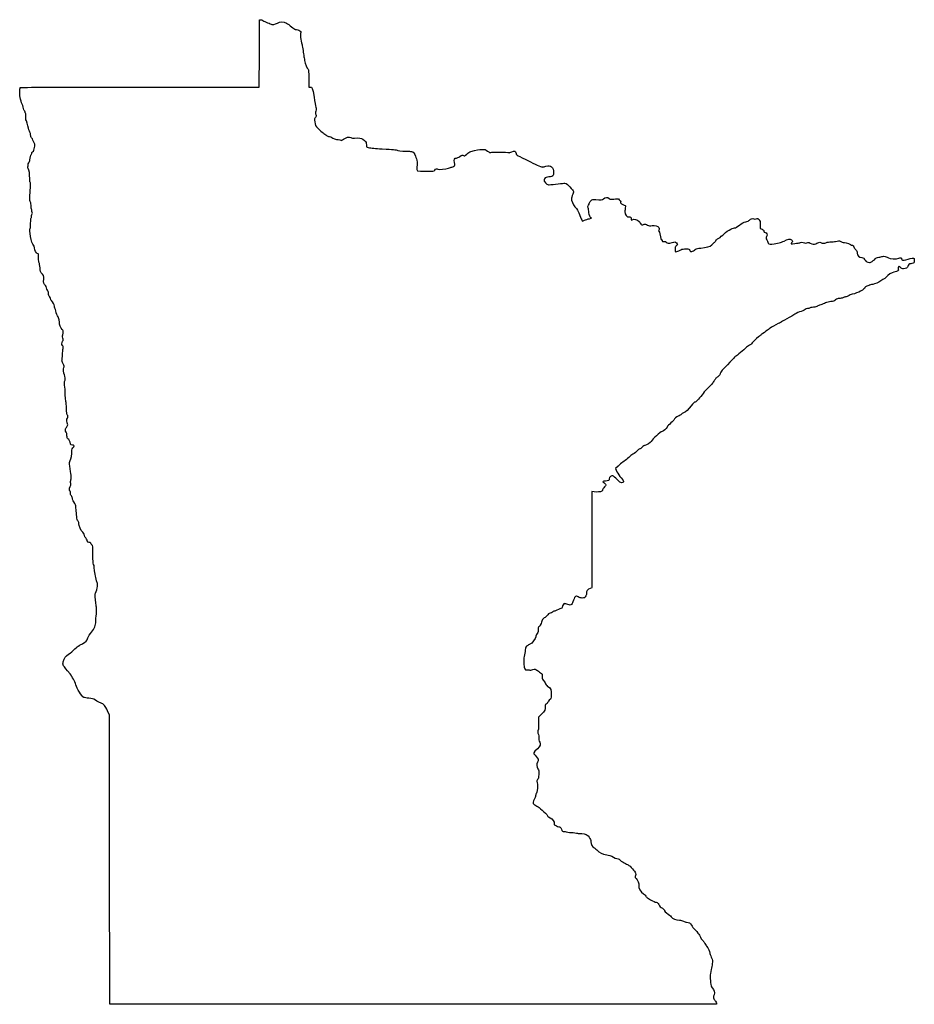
# Model space of a CAD drawing. Extents: x 550 to 1045, y -402 to 143.
import ezdxf

# ---------------------------------------------------------------- set-up
doc = ezdxf.new("R2010")
doc.units = 0
doc.layers.add('Layer_1', color=7, linetype='CONTINUOUS')

msp = doc.modelspace()

# ---------------------------------------------------------------- linework, layer by layer
at = {"layer": 'Layer_1', "color": 7}
for points in [[(616.643476, 105.596192), (682.594435, 105.592664), (682.667023, 124.149944), (682.73961, 142.707226), (683.402212, 142.801031)], [(709.974055, 110.358226), (709.974055, 105.595004), (710.826761, 105.595004)], [(959.739169, 29.45116), (959.741992, 27.39065), (960.729769, 26.977928)], [(881.072575, -104.01441), (879.590993, -105.386405), (880.456287, -107.104771)], [(867.8083, -118.221815), (866.609082, -118.000863), (866.613033, -144.421238)], [(599.837905, -321.619371), (599.76639, -241.679446), (598.711556, -239.299664)], [(838.620709, -241.271805), (837.116295, -242.839775), (837.155213, -246.284156)], [(935.470739, -400.886364), (935.470739, -401.556444), (767.690588, -401.556444), (599.910464, -401.559267), (599.838921, -321.619371), (599.838921, -321.619371)]]:
    msp.add_lwpolyline(points, dxfattribs=at)
for points in [[(683.402212, 142.801031), (683.775846, 142.853922), (684.329735, 142.654261), (684.672212, 142.34325)], [(684.672212, 142.34325), (685.006278, 142.03988), (686.16861, 141.509932), (687.255166, 141.165587)], [(692.627492, 141.023759), (694.175763, 141.905481), (696.165486, 141.897338), (697.687256, 141.003044)], [(687.255166, 141.165587), (688.341722, 140.821245), (689.377308, 140.418525), (689.556491, 140.27066)], [(689.556491, 140.27066), (689.984594, 139.917375), (691.214236, 140.218918), (692.627492, 141.023759)], [(697.687256, 141.003044), (698.313705, 140.634902), (699.582774, 139.692985), (700.50739, 138.909898)], [(700.50739, 138.909898), (701.432007, 138.12681), (702.321007, 137.477352), (702.482946, 137.466656)], [(702.482946, 137.466656), (703.66605, 137.388519), (704.476281, 137.172687), (705.085881, 136.773264)], [(705.085881, 136.773264), (705.637287, 136.411969), (705.746564, 136.174041), (705.579629, 135.698245)], [(705.579629, 135.698245), (705.131968, 134.422192), (705.396326, 131.955028), (706.310387, 128.878323)], [(706.310387, 128.878323), (706.448732, 128.412656), (706.691415, 127.015656), (706.849686, 125.773878)], [(706.849686, 125.773878), (707.007984, 124.532101), (707.199867, 123.198601), (707.276152, 122.810545)], [(707.276152, 122.810545), (707.352436, 122.42249), (707.558995, 121.27949), (707.735186, 120.270545)], [(707.735186, 120.270545), (708.07738, 118.311059), (708.994349, 115.934511), (709.603158, 115.429243)], [(709.603158, 115.429243), (709.882728, 115.197239), (709.974055, 113.948573), (709.974055, 110.358226)], [(550.102419, 102.687404), (550.098468, 103.959833), (550.22956, 105.135642), (550.393842, 105.300313)], [(550.393842, 105.300313), (550.602714, 105.509682), (570.524781, 105.598656), (616.643476, 105.596192)], [(710.826761, 105.595004), (711.915433, 105.595004), (711.979046, 105.424406), (712.931433, 99.950559)], [(551.797418, 95.341577), (550.852622, 97.163163), (550.109644, 100.383135), (550.102419, 102.687404)], [(712.931433, 99.950559), (713.350025, 97.544615), (713.828674, 95.099865), (713.995129, 94.517781)], [(552.211833, 93.753357), (552.211833, 94.187437), (552.02534, 94.902137), (551.797418, 95.341577)], [(552.635166, 92.612781), (552.402333, 92.806016), (552.211833, 93.319274), (552.211833, 93.753357)], [(553.058499, 91.731559), (553.058499, 92.022996), (552.867999, 92.419547), (552.635166, 92.612781)], [(713.995129, 94.517781), (714.223193, 93.72012), (714.207162, 93.185015), (713.929992, 92.345249)], [(553.379555, 91.20167), (553.202969, 91.20167), (553.058499, 91.44012), (553.058499, 91.731559)], [(553.519199, 89.657791), (553.645183, 90.729783), (553.602511, 91.20167), (553.379555, 91.20167)], [(553.780875, 86.906124), (553.468173, 87.758446), (553.391155, 88.568291), (553.519199, 89.657791)], [(713.676161, 88.838302), (713.113467, 88.23933), (713.087728, 88.047323), (713.335491, 86.297726)], [(713.929992, 92.345249), (713.6303, 91.437168), (713.629143, 91.069664), (713.923501, 90.358644)], [(713.923501, 90.358644), (714.248254, 89.574631), (714.223193, 89.420591), (713.676161, 88.838302)], [(555.240811, 82.029448), (555.063152, 83.012933), (554.415283, 85.177013), (553.780875, 86.906124)], [(555.778331, 80.626095), (555.566806, 80.932273), (555.324913, 81.563781), (555.240811, 82.029448)], [(713.335491, 86.297726), (713.585286, 84.533902), (713.71364, 84.285837), (715.221469, 82.652826)], [(715.221469, 82.652826), (716.111344, 81.68908), (717.330121, 80.605564), (717.929843, 80.245013)], [(556.162944, 79.047059), (556.162944, 79.609353), (555.989857, 80.319921), (555.778331, 80.626095)], [(556.701988, 77.536863), (556.360386, 77.84602), (556.162944, 78.399173), (556.162944, 79.047059)], [(557.426312, 76.310892), (557.324429, 76.71686), (556.998491, 77.268548), (556.701988, 77.536863)], [(558.176345, 74.779633), (557.865703, 75.215856), (557.528194, 75.904921), (557.426312, 76.310892)], [(717.929843, 80.245013), (718.529593, 79.884466), (719.352892, 79.281216), (719.759405, 78.904458)], [(719.759405, 78.904458), (720.231224, 78.467205), (720.835123, 78.219448), (721.429116, 78.219448)], [(721.429116, 78.219448), (721.998556, 78.219448), (722.502774, 78.023095), (722.728467, 77.713458)], [(722.728467, 77.713458), (723.150305, 77.134648), (724.992849, 76.526115), (726.323527, 76.526115)], [(726.323527, 76.526115), (726.82021, 76.526115), (727.466301, 76.397808), (727.759332, 76.240988)], [(727.759332, 76.240988), (728.185629, 76.012848), (728.485716, 76.125856), (729.260839, 76.806424)], [(729.260839, 76.806424), (730.3481, 77.761057), (732.5406, 78.24977), (733.217115, 77.688295)], [(733.217115, 77.688295), (733.578896, 77.388061), (734.127225, 77.354903), (737.208358, 77.446955)], [(737.208358, 77.446955), (738.901409, 77.497538), (739.640747, 77.216955), (740.806692, 76.081392)], [(557.258643, 69.735024), (557.550828, 69.891401), (557.855487, 70.372121), (557.935666, 70.803286)], [(557.935666, 70.803286), (558.120748, 71.798822), (558.349489, 72.752708), (558.569029, 73.444409)], [(558.569029, 73.444409), (558.672069, 73.769024), (558.514532, 74.304693), (558.176345, 74.779633)], [(740.806692, 76.081392), (741.74192, 75.170511), (741.865025, 74.891746), (741.865025, 73.684495)], [(741.865025, 73.684495), (741.865025, 72.360992), (741.893642, 72.313849), (742.782247, 72.173907)], [(742.782247, 72.173907), (744.991313, 71.826006), (746.504081, 71.687897), (750.613914, 71.458925)], [(750.613914, 71.458925), (756.877808, 71.109943), (757.939556, 71.007985), (759.362803, 70.618803)], [(799.579469, 69.946042), (802.655494, 70.834107), (804.378461, 71.163893), (805.942113, 71.163893)], [(805.942113, 71.163893), (807.46473, 71.163893), (807.800462, 71.054091), (808.941232, 70.183046)], [(555.705716, 65.316677), (555.826958, 66.650361), (556.200395, 68.049297), (556.481601, 68.223089)], [(556.481601, 68.223089), (556.616785, 68.30663), (556.727388, 68.617018), (556.727388, 68.91284)], [(556.727388, 68.91284), (556.727388, 69.208663), (556.96643, 69.578645), (557.258643, 69.735024)], [(759.362803, 70.618803), (760.549011, 70.294431), (762.985633, 70.08518), (765.778109, 70.067871)], [(765.778109, 70.067871), (766.434925, 70.063807), (767.228251, 69.923492), (767.541095, 69.756078)], [(767.541095, 69.756078), (768.177647, 69.415402), (769.24058, 67.514028), (769.24058, 66.716025)], [(769.24058, 66.716025), (769.24058, 66.430442), (769.370939, 66.066406), (769.53031, 65.907058)], [(769.53031, 65.907058), (769.991828, 65.445531), (770.169007, 62.975469), (769.86099, 61.296989)], [(790.635678, 63.874852), (790.250783, 65.709852), (790.542149, 66.366115), (791.741735, 66.366115)], [(791.741735, 66.366115), (792.12725, 66.366115), (792.923738, 66.747115), (793.511692, 67.212781)], [(793.511692, 67.212781), (794.610439, 68.083008), (795.322091, 68.27278), (795.628358, 67.777226)], [(795.628358, 67.777226), (795.939028, 67.274523), (796.401337, 67.474102), (797.435935, 68.557565)], [(797.435935, 68.557565), (798.012713, 69.161591), (798.937724, 69.760768), (799.579469, 69.946042)], [(808.941232, 70.183046), (809.894692, 69.455014), (810.348053, 69.267627), (810.700097, 69.456036)], [(810.700097, 69.456036), (811.25997, 69.755674), (820.091804, 69.646629), (820.597913, 69.333831)], [(820.597913, 69.333831), (820.790332, 69.214908), (821.564552, 69.409094), (822.333015, 69.769015)], [(822.333015, 69.769015), (823.884955, 70.495909), (824.193706, 70.379001), (824.70656, 68.870239)], [(824.70656, 68.870239), (825.048981, 67.862906), (824.694425, 68.070579), (832.59772, 64.248452)], [(554.821231, 60.499491), (554.557043, 60.803489), (554.48231, 61.170051), (554.619866, 61.487269)], [(554.619866, 61.487269), (554.740149, 61.76469), (554.809716, 62.221952), (554.774439, 62.503407)], [(554.774439, 62.503407), (554.739161, 62.784862), (554.915691, 63.328616), (555.166728, 63.711747)], [(555.638152, 54.98006), (555.726402, 57.233243), (555.329542, 59.914614), (554.821231, 60.499491)], [(555.166728, 63.711747), (555.417764, 64.094881), (555.660306, 64.817099), (555.705716, 65.316677)], [(769.86099, 61.296989), (769.457722, 59.099403), (769.570583, 59.048234), (774.844413, 59.037312)], [(779.733208, 59.733893), (780.272929, 60.420014), (781.072606, 60.648899), (781.485949, 60.235559)], [(781.485949, 60.235559), (781.889357, 59.832134), (786.013555, 60.195518), (787.268118, 60.74503)], [(787.268118, 60.74503), (787.947539, 61.042628), (788.773039, 61.28894), (789.102562, 61.292391)], [(789.102562, 61.292391), (789.432085, 61.295834), (789.9873, 61.518533), (790.336381, 61.787262)], [(790.336381, 61.787262), (790.940816, 62.252571), (790.955097, 62.35206), (790.635678, 63.874852)], [(832.59772, 64.248452), (836.508558, 62.35712), (839.014296, 61.298925), (839.371053, 61.388014)], [(839.371053, 61.388014), (839.682457, 61.465783), (840.508747, 61.674328), (841.207247, 61.851445)], [(841.207247, 61.851445), (843.908086, 62.536291), (845.44058, 61.233754), (845.44058, 58.253315)], [(555.878972, 52.962653), (555.710993, 53.165066), (555.60262, 54.072899), (555.638152, 54.98006)], [(774.844413, 59.037312), (779.135828, 59.028422), (779.183664, 59.035336), (779.733208, 59.733893)], [(840.770903, 55.348645), (840.57569, 55.186629), (840.332951, 54.723347), (840.231492, 54.319129)], [(843.72419, 55.93672), (842.625583, 55.959834), (841.15433, 55.666878), (840.770903, 55.348645)], [(845.44058, 58.253315), (845.44058, 56.684126), (844.868968, 55.912626), (843.72419, 55.93672)], [(555.734474, 44.791643), (555.805312, 46.02488), (555.935529, 48.28506), (556.023836, 49.814264)], [(556.023836, 49.814264), (556.1284, 51.624711), (556.077854, 52.723016), (555.878972, 52.962653)], [(840.231492, 54.319129), (840.084934, 53.735163), (840.231492, 53.395311), (840.938176, 52.664765)], [(840.938176, 52.664765), (841.428312, 52.159085), (842.143886, 51.685211), (842.528386, 51.611712)], [(842.528386, 51.611712), (842.912857, 51.538213), (844.709653, 51.662752), (846.521238, 51.888462)], [(846.521238, 51.888462), (848.332822, 52.114175), (850.353872, 52.3652), (851.012466, 52.446294)], [(851.012466, 52.446294), (852.191618, 52.591494), (852.242192, 52.561339), (854.328577, 50.468176)], [(854.328577, 50.468176), (855.493844, 49.299113), (856.446654, 48.111646), (856.445949, 47.829361)], [(556.025417, 41.908793), (555.710626, 42.389237), (555.637869, 43.109965), (555.734474, 44.791643)], [(855.77141, 45.663404), (855.21261, 44.291624), (855.145666, 43.838632), (855.377653, 42.998456)], [(856.445949, 47.829361), (856.445949, 47.547077), (856.141685, 46.572394), (855.77141, 45.663404)], [(866.113358, 42.65325), (867.004729, 43.53511), (867.078332, 43.554922), (868.723914, 43.356018)], [(868.723914, 43.356018), (871.492881, 43.021328), (872.527987, 43.111105), (873.110635, 43.73649)], [(873.110635, 43.73649), (873.9794, 44.669009), (875.280529, 44.804433), (876.087487, 44.046328)], [(876.087487, 44.046328), (876.739166, 43.434094), (876.87246, 43.416961), (878.816068, 43.695559)], [(878.816068, 43.695559), (880.0246, 43.86879), (881.060073, 43.886505), (881.350423, 43.738923)], [(881.350423, 43.738923), (881.857068, 43.481417), (882.862344, 41.812781), (882.510864, 41.812781)], [(556.445166, 39.7227), (556.445166, 40.615287), (556.267846, 41.538823), (556.025417, 41.908793)], [(556.700888, 38.019156), (556.560228, 38.106083), (556.445166, 38.872678), (556.445166, 39.7227)], [(855.377653, 42.998456), (855.74474, 41.66895), (857.269868, 38.982067), (857.765366, 38.791931)], [(857.765366, 38.791931), (858.159405, 38.640722), (858.751027, 37.48373), (860.405724, 33.628337)], [(864.575953, 38.777227), (864.346196, 39.383283), (864.381699, 39.703289), (864.739246, 40.248966)], [(865.001939, 36.284545), (864.929126, 37.229574), (864.73744, 38.351281), (864.575953, 38.777227)], [(864.739246, 40.248966), (864.990537, 40.632474), (865.196136, 41.126155), (865.196136, 41.346031)], [(865.196136, 41.346031), (865.196136, 41.565908), (865.608886, 42.154155), (866.113358, 42.65325)], [(882.510864, 41.812781), (881.956975, 41.812781), (883.702548, 40.439835), (884.4453, 40.291282)], [(884.4453, 40.291282), (885.304949, 40.119352), (885.309098, 40.109692), (885.093367, 38.778291)], [(885.093367, 38.778291), (884.973959, 38.041316), (884.882716, 37.184337), (884.890647, 36.873893)], [(556.162944, 30.382781), (556.162944, 31.912547), (556.286952, 33.107228), (556.456624, 33.212099)], [(556.456624, 33.212099), (556.618168, 33.311935), (556.674951, 33.631139), (556.582806, 33.921445)], [(556.582806, 33.921445), (556.49066, 34.211752), (556.627538, 34.7732), (556.886928, 35.169107)], [(556.808696, 37.295442), (556.890033, 37.606558), (556.841519, 37.932229), (556.700888, 38.019156)], [(557.009667, 36.309358), (556.817756, 36.540588), (556.727332, 36.984326), (556.808696, 37.295442)], [(556.886928, 35.169107), (557.266433, 35.748303), (557.290422, 35.971081), (557.009667, 36.309358)], [(860.405724, 33.628337), (860.90537, 32.46417), (861.340077, 31.480795), (861.371743, 31.443059)], [(862.593737, 31.93705), (863.234184, 32.246478), (864.430975, 32.650302), (865.253258, 32.834435)], [(866.316953, 33.266331), (865.597654, 33.428241), (865.141328, 34.475588), (865.001939, 36.284545)], [(865.253258, 32.834435), (866.075569, 33.018568), (866.554218, 33.21292), (866.316953, 33.266331)], [(884.890647, 36.873893), (884.940628, 34.915651), (885.973421, 33.533643), (887.169196, 33.824905)], [(887.169196, 33.824905), (887.918242, 34.007356), (888.327323, 33.563175), (888.33404, 32.560075)], [(888.943499, 32.238999), (889.982839, 32.795251), (891.579031, 32.38203), (892.692652, 31.268415)], [(953.732126, 31.960186), (954.30182, 32.729936), (955.712338, 33.197031), (956.212803, 32.78167)], [(956.212803, 32.78167), (956.550453, 32.501438), (956.814642, 32.504909), (957.52443, 32.798914)], [(957.52443, 32.798914), (958.366215, 33.147597), (958.448257, 33.123292), (959.075496, 32.339369)], [(557.71573, 18.211909), (556.70498, 18.950975), (555.108674, 27.08342), (555.880693, 27.560548)], [(555.880693, 27.560548), (556.036424, 27.656789), (556.162944, 28.921912), (556.162944, 30.382781)], [(861.371743, 31.443059), (861.40338, 31.405326), (861.95329, 31.627618), (862.593737, 31.93705)], [(888.33404, 32.560075), (888.337991, 31.988457), (888.407136, 31.951957), (888.943499, 32.238999)], [(892.692652, 31.268415), (893.247021, 30.714054), (893.70058, 30.065753), (893.70058, 29.827743)], [(893.70058, 29.827743), (893.70058, 29.319032), (894.516259, 29.2644), (895.489672, 29.707915)], [(895.489672, 29.707915), (896.06422, 29.969693), (896.378277, 29.902552), (897.411464, 29.29705)], [(897.411464, 29.29705), (898.280821, 28.787585), (898.770816, 28.651867), (899.06633, 28.838707)], [(899.06633, 28.838707), (899.867729, 29.345409), (902.316514, 29.157485), (903.116953, 28.527853)], [(903.116953, 28.527853), (903.873986, 27.932384), (904.119999, 26.766425), (903.561481, 26.421234)], [(938.964622, 23.802274), (940.793817, 25.654902), (944.280899, 27.705407), (945.598058, 27.702935)], [(945.598058, 27.702935), (945.998842, 27.702088), (947.045971, 28.334729), (948.180476, 29.26289)], [(948.180476, 29.26289), (949.711532, 30.515494), (950.415083, 30.890787), (951.739665, 31.161413)], [(951.739665, 31.161413), (952.647659, 31.346929), (953.544279, 31.706375), (953.732126, 31.960186)], [(959.075496, 32.339369), (959.633929, 31.641456), (959.737984, 31.188585), (959.739169, 29.45116)], [(903.561481, 26.421234), (903.365083, 26.299853), (903.404763, 26.124534), (903.677023, 25.910688)], [(903.677023, 25.910688), (903.905087, 25.731562), (904.161796, 25.077004), (904.247507, 24.456115)], [(904.247507, 24.456115), (904.611771, 21.81758), (904.782713, 21.210559), (905.161456, 21.210559)], [(935.101452, 20.62987), (935.428096, 21.218083), (935.949388, 21.683894), (936.422703, 21.810473)], [(936.422703, 21.810473), (936.85264, 21.925462), (937.996515, 22.821772), (938.964622, 23.802274)], [(960.729769, 26.977928), (961.48319, 26.663135), (961.717547, 26.398701), (961.717547, 25.863441)], [(961.717547, 25.863441), (961.717547, 25.301447), (961.859279, 25.161673), (962.429142, 25.161673)], [(962.429142, 25.161673), (963.491342, 25.161673), (963.887977, 24.099366), (963.271124, 22.906543)], [(963.271124, 22.906543), (962.813106, 22.020808), (962.817621, 21.952648), (963.384775, 21.185518)], [(558.319404, 16.79559), (558.23406, 17.394192), (557.962393, 18.031535), (557.71573, 18.211909)], [(559.86124, 13.664637), (559.237698, 13.827705), (558.540751, 15.242942), (558.319404, 16.79559)], [(905.161456, 21.210559), (905.377299, 21.210559), (905.553914, 20.964543), (905.553914, 20.663858)], [(905.553914, 20.663858), (905.553914, 20.199636), (905.698807, 20.140672), (906.514372, 20.273017)], [(906.514372, 20.273017), (907.295874, 20.399839), (907.534352, 20.317665), (907.794307, 19.83194)], [(907.794307, 19.83194), (908.18177, 19.107936), (908.9979, 19.071811), (911.108075, 19.685255)], [(911.108075, 19.685255), (912.6301, 20.127723), (912.66868, 20.124433), (913.338732, 19.49495)], [(913.315025, 17.771131), (912.74488, 17.275399), (912.609469, 16.896598), (912.609469, 15.797441)], [(913.338732, 19.49495), (914.190986, 18.694294), (914.188757, 18.530823), (913.315025, 17.771131)], [(923.758743, 15.727512), (924.612663, 16.378824), (925.109656, 16.516628), (926.944975, 16.611006)], [(926.944975, 16.611006), (929.78986, 16.757299), (932.0403, 17.420659), (932.941294, 18.378533)], [(932.941294, 18.378533), (933.335841, 18.798002), (933.861875, 19.257562), (934.110287, 19.399771)], [(934.110287, 19.399771), (934.358699, 19.541982), (934.804723, 20.095527), (935.101452, 20.62987)], [(963.384775, 21.185518), (963.709584, 20.746196), (963.975325, 20.143158), (963.975325, 19.845436)], [(963.975325, 19.845436), (963.975325, 18.945517), (964.676421, 18.599987), (966.154391, 18.771473)], [(966.154391, 18.771473), (969.698989, 19.182747), (971.039742, 19.518603), (972.926906, 20.467968)], [(972.926906, 20.467968), (975.069988, 21.546082), (976.209122, 21.72161), (977.028103, 21.099917)], [(977.032054, 19.443696), (976.551655, 18.912855), (976.588513, 18.90624), (978.937054, 19.10175)], [(977.028103, 21.099917), (977.652943, 20.6256), (977.654128, 20.131023), (977.032054, 19.443696)], [(978.937054, 19.10175), (980.254241, 19.211399), (981.452585, 19.413238), (981.600046, 19.550283)], [(981.600046, 19.550283), (981.977377, 19.900946), (983.289231, 19.859962), (984.143292, 19.470829)], [(984.143292, 19.470829), (984.708047, 19.213507), (985.01804, 19.224361), (985.572042, 19.520855)], [(985.572042, 19.520855), (986.19516, 19.854335), (986.416902, 19.8262), (987.430757, 19.285033)], [(987.430757, 19.285033), (988.68388, 18.616152), (989.635252, 18.513435), (990.507996, 18.952784)], [(990.507996, 18.952784), (990.816323, 19.108006), (991.32088, 19.362006), (991.629208, 19.517229)], [(991.629208, 19.517229), (992.348169, 19.879159), (993.243801, 19.879159), (993.467491, 19.517229)], [(993.467491, 19.517229), (993.700296, 19.140527), (995.673989, 19.155519), (996.055356, 19.5369)], [(996.055356, 19.5369), (996.221415, 19.702934), (997.231065, 19.902132), (998.299022, 19.979565)], [(998.299022, 19.979565), (999.367008, 20.056996), (1000.748824, 20.158006), (1001.369713, 20.204031)], [(1001.369713, 20.204031), (1001.990602, 20.250053), (1002.730024, 20.38546), (1003.012867, 20.504933)], [(1003.012867, 20.504933), (1003.356078, 20.649902), (1003.790389, 20.527511), (1004.318568, 20.137008)], [(1004.318568, 20.137008), (1004.792194, 19.78685), (1005.344728, 19.613235), (1005.69443, 19.704689)], [(1005.69443, 19.704689), (1006.248488, 19.849574), (1008.154194, 19.262204), (1009.695268, 18.471584)], [(1009.695268, 18.471584), (1010.083324, 18.272499), (1010.566065, 18.108827), (1010.767995, 18.10787)], [(1010.767995, 18.10787), (1010.969953, 18.107024), (1011.308112, 17.693382), (1011.519468, 17.188909)], [(1011.519468, 17.188909), (1011.730824, 16.684437), (1012.232362, 15.9638), (1012.633964, 15.587493)], [(560.420943, 13.204869), (560.407397, 13.380778), (560.155513, 13.587675), (559.86124, 13.664637)], [(560.53053, 10.835218), (560.483822, 11.962611), (560.434518, 13.028931), (560.420943, 13.204869)], [(912.609469, 15.797441), (912.609469, 15.049324), (912.719536, 14.43722), (912.854043, 14.43722)], [(912.854043, 14.43722), (913.210659, 14.43722), (916.090426, 15.619951), (916.405358, 15.895756)], [(916.405358, 15.895756), (916.552819, 16.024898), (917.548104, 16.130559), (918.617106, 16.130559)], [(918.617106, 16.130559), (920.499556, 16.130559), (920.570366, 16.10499), (920.867546, 15.31768)], [(920.867546, 15.31768), (921.139692, 14.596676), (921.263249, 14.530297), (921.960705, 14.730308)], [(921.960705, 14.730308), (922.393182, 14.854353), (923.202314, 15.303089), (923.758743, 15.727512)], [(1012.633964, 15.587493), (1013.181362, 15.074582), (1013.364157, 14.62343), (1013.364157, 13.7854)], [(1013.364157, 13.7854), (1013.364157, 12.311551), (1014.30915, 11.399126), (1015.96032, 11.278617)], [(1015.96032, 11.278617), (1016.964212, 11.205352), (1017.177516, 11.081175), (1017.316002, 10.489298)], [(1023.338681, 10.599111), (1023.675457, 11.113094), (1024.142901, 11.325212), (1025.276136, 11.47829)], [(1025.276136, 11.47829), (1026.097601, 11.589231), (1027.010279, 11.806655), (1027.304326, 11.961454)], [(1027.304326, 11.961454), (1027.910399, 12.280534), (1029.831683, 11.788424), (1030.640052, 11.107054)], [(1030.640052, 11.107054), (1031.307649, 10.544332), (1035.250124, 10.456843), (1036.320198, 10.981014)], [(1036.320198, 10.981014), (1037.205246, 11.414536), (1037.917491, 11.279972), (1037.917491, 10.679234)], [(1040.31638, 10.080584), (1041.731075, 10.531124), (1044.000283, 11.050582), (1044.553777, 11.050582)], [(1044.553777, 11.050582), (1044.860242, 11.050582), (1044.973046, 10.721087), (1044.973046, 9.825878)], [(560.890618, 8.436329), (560.73929, 8.628353), (560.577238, 9.707853), (560.53053, 10.835218)], [(561.34175, 5.692339), (561.244948, 7.009526), (561.041945, 8.244333), (560.890618, 8.436329)], [(562.050607, 2.870117), (561.634922, 3.203506), (561.479051, 3.824028), (561.34175, 5.692339)], [(1017.316002, 10.489298), (1017.521799, 9.60964), (1019.113193, 8.510582), (1020.181094, 8.510582)], [(1020.181094, 8.510582), (1020.689941, 8.510582), (1021.214451, 8.771129), (1021.601349, 9.216137)], [(1021.601349, 9.216137), (1021.938774, 9.604193), (1022.367836, 9.921693), (1022.554809, 9.921693)], [(1022.554809, 9.921693), (1022.741809, 9.921693), (1023.09453, 10.226521), (1023.338681, 10.599111)], [(1036.215465, 6.247837), (1036.070149, 6.017741), (1036.024231, 5.43038), (1036.113413, 4.942616)], [(1037.284579, 5.895059), (1036.609758, 6.541574), (1036.436953, 6.598583), (1036.215465, 6.247837)], [(1039.069578, 5.123915), (1038.386459, 5.123915), (1037.845609, 5.357567), (1037.284579, 5.895059)], [(1037.917491, 10.679234), (1037.917491, 9.978024), (1039.081911, 9.687448), (1040.31638, 10.080584)], [(1041.304157, 6.447368), (1041.304157, 5.787222), (1040.184187, 5.123915), (1039.069578, 5.123915)], [(1043.027406, 7.946137), (1042.369603, 7.946137), (1041.304157, 7.019461), (1041.304157, 6.447368)], [(1044.254198, 8.273656), (1043.858861, 8.093514), (1043.306778, 7.946137), (1043.027406, 7.946137)], [(1044.973046, 9.825878), (1044.973046, 8.787357), (1044.86377, 8.551391), (1044.254198, 8.273656)], [(563.381398, -0.63435), (563.538737, 1.024073), (563.182403, 1.962462), (562.050607, 2.870117)], [(1029.309713, 0.470381), (1027.696107, -1.231137), (1023.006788, -3.624974), (1021.287349, -3.624974)], [(1033.570281, 3.298558), (1032.562832, 3.073938), (1030.446532, 1.66912), (1029.309713, 0.470381)], [(1036.113413, 4.942616), (1036.28602, 3.99861), (1036.062867, 3.854338), (1033.570281, 3.298558)], [(564.360653, -4.117621), (563.536197, -3.540138), (563.214351, -2.395332), (563.381398, -0.63435)], [(564.911833, -5.334337), (564.911833, -4.83026), (564.695114, -4.351865), (564.360653, -4.117621)], [(565.476277, -6.729446), (565.165833, -6.419002), (564.911833, -5.791199), (564.911833, -5.334337)], [(1017.597491, -5.297451), (1017.597491, -6.233187), (1013.76147, -8.270239), (1010.683046, -8.969275)], [(1018.796935, -4.467746), (1018.040015, -4.70532), (1017.597491, -5.011419), (1017.597491, -5.297451)], [(1020.264491, -3.858118), (1020.11703, -3.986359), (1019.45663, -4.260679), (1018.796935, -4.467746)], [(1021.287349, -3.624974), (1020.872228, -3.624974), (1020.411952, -3.729876), (1020.264491, -3.858118)], [(566.040722, -8.520146), (566.040722, -7.670178), (565.867494, -7.120663), (565.476277, -6.729446)], [(566.605166, -10.257224), (566.20568, -9.895698), (566.040722, -9.38798), (566.040722, -8.520146)], [(567.16961, -11.395285), (567.16961, -11.050297), (566.91561, -10.538176), (566.605166, -10.257224)], [(1006.982182, -10.473858), (1006.534097, -10.537499), (1005.809972, -10.737058), (1005.373007, -10.917286)], [(1008.534404, -9.823928), (1008.128794, -10.11775), (1007.430294, -10.410217), (1006.982182, -10.473858)], [(1010.683046, -8.969275), (1009.906935, -9.145494), (1008.940042, -9.530079), (1008.534404, -9.823928)], [(567.631326, -12.405726), (567.377382, -12.19499), (567.16961, -11.740274), (567.16961, -11.395285)], [(569.27671, -15.508448), (569.461396, -14.926534), (568.512367, -13.136935), (567.631326, -12.405726)], [(569.503814, -16.69158), (569.280802, -16.349922), (569.178609, -15.817538), (569.27671, -15.508448)], [(989.130949, -16.123552), (988.14286, -16.208162), (987.19671, -16.415087), (987.028393, -16.583405)], [(991.350824, -15.603332), (991.117991, -15.804866), (990.119065, -16.038942), (989.130949, -16.123552)], [(993.185268, -14.773796), (992.409157, -15.02853), (991.583657, -15.401797), (991.350824, -15.603332)], [(995.86257, -13.732791), (995.166158, -14.05063), (993.96138, -14.51909), (993.185268, -14.773796)], [(998.825903, -13.005674), (997.892453, -13.087744), (996.558953, -13.414952), (995.86257, -13.732791)], [(1001.45009, -12.050718), (1000.721928, -12.683602), (1000.158951, -12.888467), (998.825903, -13.005674)], [(1003.477828, -11.244974), (1002.671886, -11.244974), (1002.128891, -11.460733), (1001.45009, -12.050718)], [(1005.373007, -10.917286), (1004.936042, -11.097513), (1004.083223, -11.244974), (1003.477828, -11.244974)], [(570.065013, -18.159446), (569.979358, -17.69378), (569.726798, -17.033239), (569.503814, -16.69158)], [(571.335098, -21.363261), (570.990928, -21.150325), (570.289831, -19.381779), (570.065013, -18.159446)], [(572.13246, -25.002856), (572.345002, -24.790314), (571.634818, -21.548681), (571.335098, -21.363261)], [(978.262599, -20.277835), (977.777628, -20.700745), (976.682324, -21.388492), (975.828602, -21.806181)], [(981.469631, -18.758886), (980.190741, -19.171411), (978.74757, -19.854925), (978.262599, -20.277835)], [(984.506455, -17.44915), (984.115098, -17.756998), (982.748521, -18.34639), (981.469631, -18.758886)], [(985.970229, -16.889418), (985.55652, -16.889418), (984.897841, -17.141302), (984.506455, -17.44915)], [(987.028393, -16.583405), (986.860104, -16.751722), (986.38391, -16.889418), (985.970229, -16.889418)], [(573.574757, -28.418958), (572.939079, -27.805746), (571.867566, -25.267778), (572.13246, -25.002856)], [(969.619713, -25.200863), (967.901544, -25.959786), (965.921529, -27.10908), (965.22032, -27.754466)], [(971.595268, -24.209811), (971.517657, -24.30921), (970.628657, -24.755206), (969.619713, -25.200863)], [(975.828602, -21.806181), (974.005164, -22.698285), (971.796041, -23.952594), (971.595268, -24.209811)], [(574.163867, -30.394514), (574.246671, -29.299181), (574.149474, -28.97344), (573.574757, -28.418958)], [(573.986265, -33.261299), (573.81092, -32.758322), (573.756846, -32.202655), (573.866095, -32.026464)], [(573.866095, -32.026464), (573.975343, -31.850272), (574.109342, -31.115874), (574.163867, -30.394514)], [(958.811505, -32.499524), (957.446678, -33.528027), (954.944157, -36.032015), (954.944157, -36.36913)], [(960.332626, -31.282752), (960.075127, -31.515585), (959.390625, -32.063124), (958.811505, -32.499524)], [(962.856991, -29.448307), (961.726098, -30.224418), (960.590126, -31.049918), (960.332626, -31.282752)], [(965.22032, -27.754466), (965.051382, -27.90997), (963.987884, -28.672196), (962.856991, -29.448307)], [(573.82568, -37.229258), (573.251669, -36.752867), (573.257341, -35.949324), (573.841767, -34.960022)], [(574.079342, -38.886608), (574.229879, -37.886385), (574.173463, -37.517887), (573.82568, -37.229258)], [(573.841767, -34.960022), (574.220989, -34.31808), (574.247208, -34.009837), (573.986265, -33.261299)], [(953.744713, -37.17812), (953.085018, -37.47911), (952.227768, -38.069575), (951.839713, -38.490256)], [(954.944157, -36.36913), (954.944157, -36.513091), (954.404407, -36.87713), (953.744713, -37.17812)], [(573.521784, -45.386864), (573.620448, -45.075996), (573.742707, -43.775657), (573.793479, -42.497218)], [(573.793479, -42.497218), (573.844222, -41.21878), (573.972859, -39.593998), (574.079342, -38.886608)], [(946.244544, -43.136085), (946.09793, -43.136085), (945.780938, -43.436793), (945.540118, -43.804331)], [(951.839713, -38.490256), (950.814823, -39.601308), (946.557726, -43.136085), (946.244544, -43.136085)], [(574.135702, -47.363379), (573.629084, -46.462074), (573.40723, -45.747854), (573.521784, -45.386864)], [(574.554943, -49.373648), (574.883252, -48.847924), (574.831972, -48.601996), (574.135702, -47.363379)], [(941.606279, -47.968576), (938.936598, -50.638229), (937.987992, -51.784785), (937.592881, -52.819327)], [(945.540118, -43.804331), (945.299298, -44.171869), (943.529059, -46.045768), (941.606279, -47.968576)], [(574.943506, -53.476425), (574.345336, -52.53225), (574.11318, -50.081038), (574.554943, -49.373648)], [(574.963544, -57.194195), (575.32809, -56.604322), (575.314459, -54.06181), (574.943506, -53.476425)], [(937.592881, -52.819327), (937.248485, -53.72114), (936.808134, -54.312367), (936.275806, -54.587647)], [(575.0687, -60.247529), (574.919715, -58.715655), (574.872414, -57.341656), (574.963544, -57.194195)], [(933.495268, -57.905169), (933.495268, -58.111812), (932.574518, -59.108621), (931.449157, -60.120275)], [(933.989157, -57.030873), (933.717518, -57.30508), (933.495268, -57.698498), (933.495268, -57.905169)], [(934.979588, -55.766743), (934.706482, -56.187818), (934.260796, -56.756666), (933.989157, -57.030873)], [(936.275806, -54.587647), (935.835991, -54.81509), (935.252694, -55.345667), (934.979588, -55.766743)], [(575.34683, -65.201629), (575.342879, -64.008761), (575.217657, -61.779403), (575.0687, -60.247529)], [(575.659476, -68.164963), (575.491525, -67.727998), (575.350838, -66.394498), (575.34683, -65.201629)], [(928.133046, -63.75239), (926.616582, -65.893046), (924.224099, -68.53236), (923.788207, -68.545483)], [(931.449157, -60.120275), (930.323796, -61.131957), (928.831546, -62.76639), (928.133046, -63.75239)], [(576.012254, -72.120561), (575.986289, -70.381959), (575.827454, -68.601927), (575.659476, -68.164963)], [(921.511238, -70.652752), (920.111472, -72.575052), (918.477377, -74.148892), (917.705133, -74.318508)], [(923.788207, -68.545483), (923.324911, -68.559312), (922.43752, -69.380691), (921.511238, -70.652752)], [(576.412445, -75.634228), (576.178567, -75.40052), (576.043693, -74.216287), (576.012254, -72.120561)], [(576.483, -77.426113), (576.879099, -77.181314), (576.83479, -76.056291), (576.412445, -75.634228)], [(916.241641, -75.247866), (915.843002, -75.66976), (915.021736, -76.188907), (914.416595, -76.401505)], [(917.705133, -74.318508), (917.298846, -74.407718), (916.64028, -74.825943), (916.241641, -75.247866)], [(576.522963, -80.598742), (576.126328, -80.202107), (576.09438, -77.666284), (576.483, -77.426113)], [(576.374316, -81.913192), (576.727151, -81.169622), (576.764404, -80.840184), (576.522963, -80.598742)], [(910.347994, -80.088654), (909.413895, -80.901115), (908.449852, -81.952167), (908.205674, -82.424353)], [(912.04638, -78.279638), (912.04638, -78.462123), (911.282122, -79.276193), (910.347994, -80.088654)], [(914.416595, -76.401505), (913.219916, -76.82196), (912.04638, -77.751826), (912.04638, -78.279638)], [(575.810013, -85.223208), (575.308053, -84.668556), (575.19618, -83.342563), (575.62877, -83.075214)], [(575.62877, -83.075214), (575.779844, -82.981855), (576.115321, -82.458954), (576.374316, -81.913192)], [(576.265915, -87.157926), (576.265915, -86.236583), (576.103552, -85.547537), (575.810013, -85.223208)], [(905.414157, -84.787315), (904.48669, -84.997204), (900.127345, -89.046246), (899.468751, -90.309501)], [(908.205674, -82.424353), (907.613459, -83.569583), (906.452425, -84.552365), (905.414157, -84.787315)], [(576.786361, -88.867402), (576.385634, -88.652941), (576.265915, -88.259721), (576.265915, -87.157926)], [(578.23052, -91.678335), (578.097678, -90.600303), (577.367033, -89.178185), (576.786361, -88.867402)], [(579.234667, -92.381153), (578.46674, -92.383976), (578.303277, -92.269055), (578.23052, -91.678335)], [(579.581885, -93.800026), (580.468599, -92.997555), (580.316989, -92.377936), (579.234667, -92.381153)], [(895.963636, -92.524974), (895.694452, -92.524974), (895.002923, -92.969474), (894.426879, -93.512752)], [(899.468751, -90.309501), (899.058682, -91.096139), (896.798082, -92.524974), (895.963636, -92.524974)], [(578.108854, -100.947642), (578.643637, -100.071144), (579.02935, -97.621794), (579.016481, -95.184326)], [(579.016481, -95.184326), (579.013659, -94.666871), (579.242259, -94.107366), (579.581885, -93.800026)], [(888.784777, -97.819265), (888.175826, -98.204865), (887.096326, -99.055342), (886.385888, -99.709194)], [(891.344505, -95.809335), (890.54559, -96.529199), (889.3937, -97.433665), (888.784777, -97.819265)], [(893.088299, -94.500529), (892.928138, -94.500529), (892.143419, -95.089499), (891.344505, -95.809335)], [(894.426879, -93.512752), (893.850836, -94.056029), (893.248489, -94.500529), (893.088299, -94.500529)], [(577.87763, -104.052086), (577.555953, -102.03527), (577.571362, -101.828599), (578.108854, -100.947642)], [(883.824157, -101.770207), (883.125657, -102.2499), (881.887436, -103.259804), (881.072575, -104.01441)], [(886.385888, -99.709194), (885.675422, -100.363047), (884.522657, -101.290486), (883.824157, -101.770207)], [(578.434313, -111.508623), (578.720768, -110.429293), (578.567691, -108.378722), (577.87763, -104.052086)], [(880.456287, -107.104771), (880.93217, -108.049877), (881.957144, -109.536257), (882.733961, -110.407844)], [(578.060199, -115.336714), (578.3545, -114.767584), (578.447323, -114.143648), (578.330427, -113.520444)], [(578.330427, -113.520444), (578.232468, -112.998333), (578.279232, -112.093021), (578.434313, -111.508623)], [(874.219204, -112.280529), (872.689305, -112.280529), (872.295154, -112.529336), (873.141454, -112.960882)], [(873.141454, -112.960882), (873.473036, -113.129962), (873.927781, -113.547284), (874.152007, -113.888265)], [(874.152007, -113.888265), (874.530664, -114.464083), (874.487597, -114.58033), (873.547487, -115.520469)], [(876.204157, -110.974574), (876.204157, -111.924365), (875.662827, -112.280529), (874.219204, -112.280529)], [(878.253627, -109.379031), (877.4338, -109.186499), (876.204157, -110.143768), (876.204157, -110.974574)], [(880.578602, -111.3431), (879.647268, -110.344457), (878.601014, -109.460621), (878.253627, -109.379031)], [(883.11832, -113.213584), (882.476123, -113.172041), (881.863418, -112.720796), (880.578602, -111.3431)], [(882.733961, -110.407844), (884.400116, -112.277199), (884.540974, -113.30556), (883.11832, -113.213584)], [(578.032541, -117.922744), (577.486357, -117.469439), (577.497561, -116.424822), (578.060199, -115.336714)], [(578.27847, -118.967785), (578.391415, -118.517753), (578.304434, -118.148466), (578.032541, -117.922744)], [(578.704541, -120.476263), (578.293992, -119.92099), (578.15909, -119.443386), (578.27847, -118.967785)], [(872.182491, -117.851624), (871.658799, -118.26429), (869.178094, -118.474235), (867.8083, -118.221815)], [(872.535268, -117.053161), (872.535268, -117.339419), (872.376518, -117.698744), (872.182491, -117.851624)], [(873.547487, -115.520469), (872.990775, -116.07718), (872.535268, -116.766903), (872.535268, -117.053161)], [(579.305279, -122.132879), (579.305279, -121.668652), (579.034938, -120.923162), (578.704541, -120.476263)], [(579.673861, -123.202642), (579.471141, -123.078521), (579.305279, -122.597134), (579.305279, -122.132879)], [(581.115791, -125.898175), (581.303497, -125.710469), (580.102331, -123.464996), (579.673861, -123.202642)], [(581.292631, -127.972226), (581.125612, -126.901277), (581.046026, -125.96794), (581.115791, -125.898175)], [(581.665447, -131.780109), (581.627432, -130.756743), (581.459679, -129.043203), (581.292631, -127.972226)], [(582.370297, -134.449), (581.88067, -133.826531), (581.718646, -133.213064), (581.665447, -131.780109)], [(582.839463, -135.921015), (582.952296, -135.471491), (582.800855, -134.996342), (582.370297, -134.449)], [(584.699731, -140.220558), (584.230706, -140.220558), (582.667279, -136.607041), (582.839463, -135.921015)], [(585.923362, -142.335785), (585.835308, -141.533512), (585.075764, -140.220558), (584.699731, -140.220558)], [(586.599933, -143.702446), (586.272019, -143.353394), (585.967558, -142.738403), (585.923362, -142.335785)], [(587.511624, -145.242138), (587.338114, -144.744354), (586.927847, -144.05147), (586.599933, -143.702446)], [(588.513964, -146.147224), (587.994732, -146.147224), (587.750158, -145.926385), (587.511624, -145.242138)], [(589.389841, -146.641113), (589.281383, -146.357847), (588.907862, -146.147224), (588.513964, -146.147224)], [(590.09122, -147.558335), (589.809449, -147.325502), (589.49384, -146.912752), (589.389841, -146.641113)], [(866.613033, -144.421238), (866.615855, -158.952465), (866.615855, -170.994633), (866.612779, -171.181634)], [(590.613302, -152.750886), (590.604554, -148.494297), (590.548448, -147.936174), (590.09122, -147.558335)], [(591.020718, -158.289017), (590.72605, -157.71921), (590.620556, -156.285211), (590.613302, -152.750886)], [(591.25691, -159.219278), (591.345697, -159.130519), (591.239412, -158.711899), (591.020718, -158.289017)], [(592.086333, -164.896093), (591.737337, -164.207048), (591.040248, -159.43594), (591.25691, -159.219278)], [(591.996925, -174.228335), (593.134422, -171.807941), (593.550276, -168.689555), (592.831428, -167.970707)], [(592.445658, -166.554798), (592.399995, -165.942573), (592.23831, -165.196152), (592.086333, -164.896093)], [(592.831428, -167.970707), (592.664917, -167.804196), (592.491322, -167.167051), (592.445658, -166.554798)], [(865.617099, -171.707611), (864.344107, -171.946428), (863.414975, -173.172542), (863.602992, -174.365495)], [(866.612779, -171.181634), (866.609956, -171.368634), (866.16238, -171.605306), (865.617099, -171.707611)], [(591.861233, -176.06278), (591.789972, -175.36428), (591.851073, -174.53878), (591.996925, -174.228335)], [(592.162759, -179.167224), (592.068186, -178.15828), (591.932494, -176.76128), (591.861233, -176.06278)], [(592.571304, -181.921572), (592.441171, -181.415632), (592.257332, -180.176169), (592.162759, -179.167224)], [(855.884073, -179.606475), (855.884073, -179.782412), (855.622029, -180.163525), (855.301764, -180.453367)], [(856.448517, -178.179418), (856.138073, -178.788341), (855.884073, -179.430509), (855.884073, -179.606475)], [(857.012962, -176.718551), (857.012962, -176.913115), (856.758962, -177.570496), (856.448517, -178.179418)], [(857.565101, -176.069327), (857.26143, -176.231859), (857.012962, -176.524016), (857.012962, -176.718551)], [(859.046768, -176.340571), (858.329133, -175.903042), (857.99137, -175.841207), (857.565101, -176.069327)], [(861.32385, -176.908374), (860.47278, -176.908374), (859.633818, -176.698485), (859.046768, -176.340571)], [(862.929214, -176.231266), (862.706569, -176.816878), (862.48748, -176.909277), (861.32385, -176.908374)], [(863.461824, -175.383302), (863.310694, -175.476717), (863.071003, -175.85831), (862.929214, -176.231266)], [(863.602992, -174.365495), (863.67651, -174.831868), (863.612869, -175.289886), (863.461824, -175.383302)], [(592.507747, -185.731572), (592.680072, -184.072359), (592.707137, -182.449666), (592.571304, -181.921572)], [(844.792965, -184.749015), (844.543198, -185.025029), (843.983749, -185.280101), (843.549776, -185.315887)], [(845.630544, -184.247196), (845.41964, -184.247196), (845.04276, -184.473002), (844.792965, -184.749015)], [(846.504022, -183.988709), (846.234472, -184.130864), (845.841421, -184.247196), (845.630544, -184.247196)], [(849.530827, -182.790139), (848.968471, -182.891993), (847.422938, -183.503992), (846.504022, -183.988709)], [(850.18166, -182.127284), (850.132356, -182.43595), (849.839494, -182.734231), (849.530827, -182.790139)], [(851.435432, -180.013863), (850.885409, -180.013863), (850.384267, -180.858582), (850.18166, -182.127284)], [(853.358889, -180.497084), (852.610577, -180.231315), (851.74503, -180.013863), (851.435432, -180.013863)], [(855.301764, -180.453367), (854.743387, -180.958686), (854.663603, -180.960492), (853.358889, -180.497084)], [(589.833551, -195.722239), (591.514636, -193.801237), (592.285018, -191.932587), (592.237294, -189.891669)], [(592.237294, -189.891669), (592.220925, -189.193169), (592.342647, -187.321132), (592.507747, -185.731572)], [(838.668517, -190.278087), (838.668517, -190.899484), (837.574567, -192.922284), (837.150528, -193.085013)], [(840.193477, -187.916085), (839.823173, -187.916085), (838.668517, -189.704527), (838.668517, -190.278087)], [(842.645, -185.73129), (842.477558, -186.238104), (840.594712, -187.916085), (840.193477, -187.916085)], [(843.549776, -185.315887), (843.115803, -185.351673), (842.708641, -185.538617), (842.645, -185.73129)], [(587.808098, -198.8923), (588.101694, -198.058644), (588.947768, -196.7344), (589.833551, -195.722239)], [(836.891194, -194.355803), (837.010772, -195.2474), (836.894017, -195.686622), (836.302338, -196.556205)], [(837.150528, -193.085013), (836.851316, -193.199821), (836.781833, -193.540407), (836.891194, -194.355803)], [(584.982969, -202.07602), (586.64221, -201.277134), (587.182807, -200.667929), (587.808098, -198.8923)], [(835.564073, -198.391412), (835.564073, -199.200599), (833.218947, -202.309418), (832.608529, -202.309418)], [(836.302338, -196.556205), (835.896305, -197.153754), (835.564073, -197.979593), (835.564073, -198.391412)], [(577.12023, -207.938679), (578.089155, -207.283782), (579.664689, -206.003312), (580.621394, -205.093145)], [(580.621394, -205.093145), (581.578099, -204.183007), (582.48979, -203.438335), (582.647354, -203.438335)], [(582.647354, -203.438335), (582.804919, -203.438335), (583.101648, -203.27301), (583.306767, -203.07091)], [(583.306767, -203.07091), (583.511886, -202.868839), (584.266181, -202.42115), (584.982969, -202.07602)], [(829.797116, -205.739801), (829.686287, -206.7247), (829.423425, -208.270911), (829.212972, -209.1758)], [(831.130362, -203.129246), (830.072508, -203.895564), (829.985442, -204.065998), (829.797116, -205.739801)], [(832.608529, -202.309418), (832.417972, -202.309418), (831.752803, -202.678339), (831.130362, -203.129246)], [(577.964723, -218.830933), (573.805135, -213.955488), (573.785859, -213.921536), (574.221977, -212.247958)], [(574.221977, -212.247958), (574.852236, -209.82937), (575.293462, -209.173373), (577.12023, -207.938679)], [(829.212972, -209.1758), (828.957843, -210.272742), (828.885171, -211.667766), (828.994899, -213.361692)], [(828.994899, -213.361692), (829.175098, -216.142851), (829.542184, -216.858679), (830.646181, -216.581594)], [(830.646181, -216.581594), (831.001132, -216.492496), (831.586122, -216.530963), (831.946153, -216.66705)], [(831.946153, -216.66705), (832.380493, -216.831247), (833.047158, -216.771586), (833.927494, -216.489702)], [(833.927494, -216.489702), (835.213807, -216.077827), (835.279734, -216.085362), (836.091264, -216.73659)], [(836.091264, -216.73659), (836.551625, -217.106047), (837.458743, -217.774349), (838.107092, -218.221728)], [(578.740834, -219.89508), (578.740834, -219.810131), (578.391584, -219.331256), (577.964723, -218.830933)], [(579.818669, -221.692271), (579.225862, -220.788765), (578.740834, -219.980029), (578.740834, -219.89508)], [(581.250016, -224.957695), (581.046054, -224.021395), (580.440602, -222.640114), (579.818669, -221.692271)], [(838.107092, -218.221728), (839.250036, -219.010454), (839.280403, -219.071527), (839.106385, -220.232025)], [(839.106385, -220.232025), (838.952489, -221.258298), (839.032104, -221.553926), (839.665128, -222.306217)], [(839.665128, -222.306217), (840.071133, -222.788733), (840.685559, -223.725598), (841.030463, -224.388142)], [(585.535306, -231.853202), (584.440905, -231.31952), (581.661637, -226.84737), (581.250016, -224.957695)], [(841.030463, -224.388142), (841.400061, -225.098044), (842.018241, -225.7666), (842.535752, -226.016085)], [(842.535752, -226.016085), (843.796664, -226.623935), (844.290694, -227.964321), (844.182236, -230.483014)], [(588.349683, -232.301004), (587.178206, -232.238266), (585.911734, -232.03676), (585.535306, -231.853202)], [(592.013322, -233.447956), (590.653914, -232.532483), (590.23758, -232.402125), (588.349683, -232.301004)], [(594.847257, -234.912689), (594.132134, -234.675142), (592.856884, -234.016041), (592.013322, -233.447956)], [(843.074175, -233.484419), (842.513738, -233.997753), (842.055184, -234.625612), (842.055184, -234.879641)], [(844.182236, -230.483014), (844.097485, -232.450469), (844.043609, -232.596463), (843.074175, -233.484419)], [(598.711556, -239.299664), (597.458264, -236.472108), (596.596385, -235.493643), (594.847257, -234.912689)], [(840.789728, -237.049704), (841.014743, -238.381426), (840.577666, -239.232213), (838.620709, -241.271805)], [(841.333711, -235.670258), (840.691514, -235.962838), (840.63174, -236.114476), (840.789728, -237.049704)], [(842.055184, -234.879641), (842.055184, -235.133669), (841.730515, -235.489438), (841.333711, -235.670258)], [(836.943547, -249.883421), (836.5963, -250.098022), (836.627063, -251.980529), (836.977837, -251.980529)], [(837.155213, -246.284156), (837.176662, -248.178573), (837.081384, -249.798246), (836.943547, -249.883421)], [(836.977837, -251.980529), (837.134526, -251.980529), (837.248601, -252.520279), (837.2313, -253.179974)], [(837.2313, -253.179974), (837.189786, -254.764398), (837.371198, -255.936241), (837.774691, -256.690169)], [(836.446215, -260.227938), (834.05043, -262.446007), (833.963619, -262.694729), (835.177795, -263.861633)], [(837.774691, -256.690169), (838.437913, -257.929435), (838.176265, -258.626214), (836.446215, -260.227938)], [(835.177795, -263.861633), (836.051442, -264.701301), (836.991524, -266.081339), (836.98413, -266.513365)], [(836.98413, -266.513365), (836.98413, -266.593347), (836.789679, -267.118196), (836.555068, -267.679677)], [(836.555068, -267.679677), (835.971912, -269.075378), (836.019749, -270.10834), (836.722708, -271.299769)], [(836.722708, -271.299769), (837.222495, -272.146888), (837.30084, -272.660419), (837.215806, -274.53271)], [(836.584391, -277.344574), (836.148357, -277.826384), (836.106955, -278.069829), (836.351586, -278.713888)], [(837.215806, -274.53271), (837.139437, -276.214387), (836.985062, -276.901824), (836.584391, -277.344574)], [(836.351586, -278.713888), (836.853772, -280.036071), (836.456657, -284.764422), (835.809832, -285.164162)], [(834.974398, -287.624716), (833.877597, -289.830311), (833.842037, -290.231377), (834.674198, -291.011355)], [(835.564073, -285.877478), (835.564073, -286.186258), (835.298727, -286.972529), (834.974398, -287.624716)], [(835.809832, -285.164162), (835.674676, -285.2477), (835.564073, -285.568699), (835.564073, -285.877478)], [(834.674198, -291.011355), (835.086016, -291.397378), (836.057962, -292.031673), (836.834073, -292.420914)], [(836.834073, -292.420914), (838.166359, -293.089046), (842.337406, -297.035275), (842.337406, -297.627575)], [(842.337406, -297.627575), (842.337406, -297.77577), (842.839536, -298.123468), (843.453256, -298.400215)], [(843.453256, -298.400215), (844.855901, -299.032703), (846.091582, -300.790214), (845.839586, -301.794247)], [(845.839586, -301.794247), (845.695625, -302.367808), (845.766773, -302.498307), (846.223352, -302.498307)], [(846.223352, -302.498307), (846.531623, -302.498307), (846.941946, -302.688807), (847.135184, -302.92164)], [(847.135184, -302.92164), (847.328421, -303.154474), (847.862894, -303.344974), (848.322916, -303.344974)], [(848.322916, -303.344974), (849.054521, -303.344974), (849.231135, -303.515013), (849.732757, -304.702322)], [(849.732757, -304.702322), (850.256392, -305.941729), (850.377127, -306.049255), (851.122165, -305.939894)], [(851.122165, -305.939894), (851.570955, -305.874052), (852.104327, -305.957956), (852.30747, -306.126669)], [(852.30747, -306.126669), (852.510614, -306.295268), (853.811179, -306.495928), (855.197652, -306.572636)], [(855.197652, -306.572636), (856.584125, -306.649316), (858.122264, -306.831999), (858.615702, -306.978613)], [(858.615702, -306.978613), (859.109167, -307.125228), (860.184123, -307.210346), (861.004543, -307.167758)], [(861.004543, -307.167758), (862.797924, -307.074682), (864.557749, -307.919119), (865.172627, -309.167811)], [(865.172627, -309.167811), (865.391829, -309.612988), (865.677579, -310.197724), (865.807627, -310.467247)], [(865.807627, -310.467247), (865.937675, -310.736797), (866.043734, -311.308297), (866.043282, -311.737247)], [(866.043282, -311.737247), (866.043282, -312.650998), (867.170986, -314.916085), (867.62717, -314.916085)], [(867.62717, -314.916085), (867.799918, -314.916085), (868.562144, -315.511235), (869.321011, -316.238663)], [(869.321011, -316.238663), (871.042426, -317.88876), (872.17281, -318.427917), (874.821579, -318.862144)], [(874.821579, -318.862144), (875.969998, -319.050415), (877.227128, -319.412195), (877.615184, -319.666082)], [(877.615184, -319.666082), (878.786886, -320.432739), (880.46004, -321.124974), (881.141325, -321.124974)], [(881.141325, -321.124974), (881.503783, -321.124974), (881.972638, -321.41349), (882.217523, -321.787236)], [(882.217523, -321.787236), (882.456198, -322.151472), (883.074039, -322.619171), (883.590534, -322.82652)], [(883.590534, -322.82652), (884.107029, -323.033897), (884.832509, -323.434398), (885.2027, -323.716479)], [(885.2027, -323.716479), (885.572863, -323.998589), (886.088793, -324.229418), (886.349171, -324.229418)], [(886.349171, -324.229418), (886.864876, -324.229418), (889.957128, -327.329629), (890.52685, -328.41785)], [(890.610642, -330.978029), (890.399596, -331.37235), (890.506022, -331.602446), (891.104531, -332.046127)], [(890.52685, -328.41785), (890.947164, -329.220688), (890.981962, -330.284214), (890.610642, -330.978029)], [(891.104531, -332.046127), (891.971828, -332.689029), (892.72014, -334.825875), (892.496366, -336.020522)], [(892.496366, -336.020522), (892.284926, -337.149185), (893.627598, -339.412014), (895.136781, -340.470489)], [(895.136781, -340.470489), (895.822186, -340.951198), (896.537196, -341.660733), (896.72572, -342.047236)], [(896.72572, -342.047236), (896.914217, -342.433739), (897.422217, -342.915577), (897.854609, -343.117959)], [(897.854609, -343.117959), (898.286974, -343.32034), (898.831239, -343.59689), (899.064073, -343.732498)], [(899.064073, -343.732498), (900.669917, -344.667782), (901.652897, -345.113863), (902.108065, -345.113863)], [(902.108065, -345.113863), (902.77981, -345.113863), (903.765302, -346.163334), (904.006489, -347.135505)], [(904.006489, -347.135505), (904.12666, -347.619883), (904.443821, -347.95014), (904.898396, -348.064214)], [(904.898396, -348.064214), (905.737725, -348.274893), (907.063887, -349.525419), (906.837065, -349.892393)], [(906.837065, -349.892393), (906.666264, -350.168773), (908.748302, -351.962719), (909.587152, -352.261987)], [(909.587152, -352.261987), (909.864463, -352.360906), (910.300384, -352.806055), (910.555851, -353.251176)], [(910.555851, -353.251176), (911.075874, -354.15725), (913.255448, -354.99164), (915.102254, -354.99164)], [(915.102254, -354.99164), (915.684168, -354.99164), (916.658483, -355.24564), (917.267406, -355.556085)], [(917.267406, -355.556085), (917.876329, -355.866529), (918.659213, -356.120529), (919.007137, -356.120529)], [(919.007137, -356.120529), (920.120165, -356.120529), (921.107547, -356.766536), (921.66519, -357.859611)], [(921.66519, -357.859611), (921.963556, -358.44446), (922.968069, -359.692898), (923.897427, -360.633855)], [(923.897427, -360.633855), (924.826813, -361.574841), (925.818429, -362.81755), (926.101046, -363.3954)], [(926.101046, -363.3954), (926.957506, -365.146589), (927.402514, -365.831627), (927.951098, -366.243417)], [(927.951098, -366.243417), (928.239134, -366.459628), (928.65163, -367.059688), (928.867727, -367.576917)], [(928.867727, -367.576917), (929.083825, -368.094118), (929.642484, -368.952186), (930.109194, -369.483752)], [(930.109194, -369.483752), (930.913246, -370.399506), (931.80185, -372.372635), (931.80185, -373.242218)], [(931.80185, -373.242218), (931.80185, -373.462012), (932.19555, -374.483939), (932.676768, -375.513147)], [(932.676768, -375.513147), (933.51985, -377.316378), (933.539916, -377.446877), (933.228258, -379.099712)], [(933.228258, -379.099712), (933.050402, -380.043124), (932.787173, -381.449974), (932.643324, -382.226085)], [(932.643324, -382.226085), (931.944824, -385.994457), (931.942708, -386.033376), (932.242992, -389.563863)], [(932.242992, -389.563863), (932.385768, -391.242154), (932.535798, -391.669579), (933.240055, -392.404373)], [(933.240055, -392.404373), (934.414212, -393.629471), (934.699228, -394.826094), (934.180645, -396.353537)], [(934.180645, -396.353537), (933.821461, -397.411531), (933.816945, -397.719916), (934.149149, -398.514653)], [(934.149149, -398.514653), (934.362255, -399.024488), (934.746811, -399.615941), (935.00369, -399.828962)], [(935.00369, -399.828962), (935.260568, -400.042012), (935.470739, -400.517838), (935.470739, -400.886364)]]:
    msp.add_open_spline(points, degree=3, dxfattribs=at)

doc.saveas('drawing.dxf')
